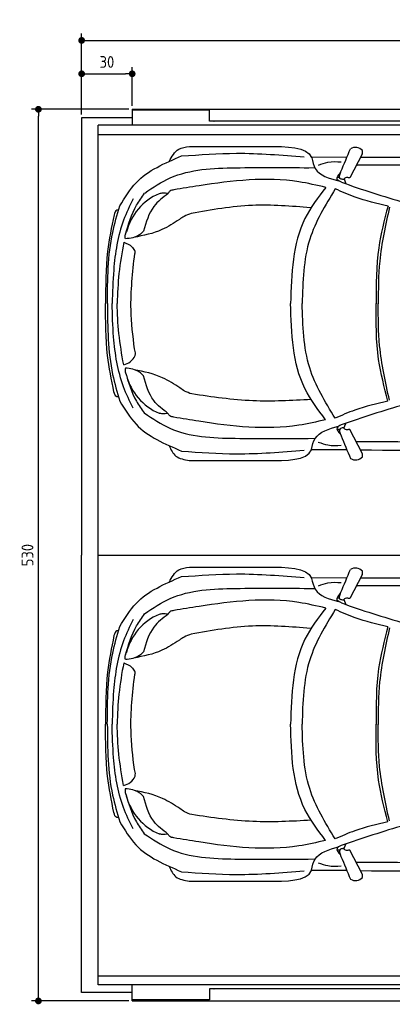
# Model space of a CAD drawing. Header units: millimetres. Extents: x 705 to 7297, y 28 to 5920.
# Tile 1 of 4: x 705 to 2917, y 67 to 5920. Entities that reach past the tile are written whole.
import ezdxf

# ---------------------------------------------------------------- set-up
doc = ezdxf.new("R2010")
doc.units = ezdxf.units.MM
doc.layers.get('0').update_dxf_attribs({"lineweight": 25})
doc.layers.add('4', color=3, linetype='Continuous', lineweight=25)
doc.layers.add('Car', color=10, linetype='Continuous', lineweight=25)
doc.styles.get("Standard").update_dxf_attribs({"font": 'ISOCP.SHX'})
doc.dimstyles.new('GEN-ISO$0', dxfattribs={"dimscale": 20, "dimtxt": 3.5, "dimasz": 2, "dimexe": 2, "dimexo": 1, "dimgap": 1.5, "dimtad": 1, "dimdec": 1, "dimlfac": 0.1, "dimdsep": 46, "dimtxsty": 'Standard', "dimblk": 'PUNKT', "dimcen": 2, "dimclrd": 256, "dimclre": 256, "dimclrt": 2, "dimadec": 0, "dimazin": 0, "dimtp": 0.1, "dimtm": 0.1, "dimtfac": 0.71, "dimtdec": 1, "dimtmove": 2, "dimatfit": 3, "dimldrblk": 'PUNKT', "dimfxl": 1, "dimtolj": 1, "dimarcsym": 0})

# ---------------------------------------------------------------- blocks, each defined once
blk = doc.blocks.new('PUNKT')
at = {"layer": '4', "color": 0, "linetype": 'ByBlock'}
blk.add_line((-0.5, 0), (-1, 0), dxfattribs=at)
at = {"layer": '4', "color": 0, "linetype": 'ByBlock', "const_width": 0.5}
blk.add_lwpolyline([(-0.25, 0, 1), (0.25, 0, 1)], format="xyb", close=True, dxfattribs=at)
blk = doc.blocks.new('*D5')
at = {"layer": '4', "lineweight": -2, "transparency": 16777216}
for p, q in [((1072.8, 5357.3), (1072.8, 5836.9)), ((1112.8, 5796.9), (6232.8, 5796.9)), ((6272.8, 5357.3), (6272.8, 5836.9))]:
    blk.add_line(p, q, dxfattribs=at)
at = {"layer": 'DEFPOINTS', "color": 0, "transparency": 16777216}
for p in [(6272.8, 5796.9), (1072.8, 5337.3), (6272.8, 5337.3)]:
    blk.add_point(p, dxfattribs=at)
at = {"layer": '4', "lineweight": -2, "transparency": 16777216, "xscale": 40, "yscale": 40, "zscale": 40, "rotation": 180}
blk.add_blockref('PUNKT', (1072.8, 5796.9), dxfattribs=at)
at = {"layer": '4', "lineweight": -2, "transparency": 16777216, "xscale": 40, "yscale": 40, "zscale": 40}
blk.add_blockref('PUNKT', (6272.8, 5796.9), dxfattribs=at)
at = {"layer": '4', "color": 2, "transparency": 16777216, "insert": (3672.8, 5873.9), "char_height": 70, "attachment_point": 5}
blk.add_mtext('\\A1;520', dxfattribs=at)
blk = doc.blocks.new('*D6')
at = {"layer": '4', "lineweight": -2, "transparency": 16777216}
for p, q in [((1072.8, 5357.3), (1072.8, 5638.4)), ((1372.8, 5407.3), (1372.8, 5638.4)), ((1112.8, 5598.4), (1332.8, 5598.4))]:
    blk.add_line(p, q, dxfattribs=at)
at = {"layer": 'DEFPOINTS', "color": 0, "transparency": 16777216}
for p in [(1372.8, 5598.4), (1372.8, 5387.3), (1072.8, 5337.3)]:
    blk.add_point(p, dxfattribs=at)
at = {"layer": '4', "lineweight": -2, "transparency": 16777216, "xscale": 40, "yscale": 40, "zscale": 40, "rotation": 180}
blk.add_blockref('PUNKT', (1072.8, 5598.4), dxfattribs=at)
at = {"layer": '4', "lineweight": -2, "transparency": 16777216, "xscale": 40, "yscale": 40, "zscale": 40}
blk.add_blockref('PUNKT', (1372.8, 5598.4), dxfattribs=at)
at = {"layer": '4', "color": 2, "transparency": 16777216, "insert": (1222.8, 5668.6), "char_height": 70, "attachment_point": 5}
blk.add_mtext('\\A1;30', dxfattribs=at)
blk = doc.blocks.new('*D4')
at = {"layer": '4', "lineweight": -2, "transparency": 16777216}
for p, q in [((1352.8, 5387.3), (775.9, 5387.3)), ((815.9, 127.3), (815.9, 5347.3)), ((1352.8, 87.3), (775.9, 87.3))]:
    blk.add_line(p, q, dxfattribs=at)
at = {"layer": 'DEFPOINTS', "color": 0, "transparency": 16777216}
for p in [(815.9, 5387.3), (1372.8, 5387.3), (1372.8, 87.3)]:
    blk.add_point(p, dxfattribs=at)
at = {"layer": '4', "lineweight": -2, "transparency": 16777216, "xscale": 40, "yscale": 40, "zscale": 40}
for p, rotation in [((815.9, 5387.3), 90), ((815.9, 87.3), 270)]:
    blk.add_blockref('PUNKT', p, dxfattribs=dict(at, rotation=rotation))
at = {"layer": '4', "color": 2, "transparency": 16777216, "insert": (750.9, 2737.3), "char_height": 70, "attachment_point": 5, "rotation": 90}
blk.add_mtext('\\A1;530', dxfattribs=at)

msp = doc.modelspace()

# ---------------------------------------------------------------- linework, layer by layer
for p, q in [((1372.77, 5387.27), (4772.77, 5387.27)), ((1372.77, 5387.27), (1372.77, 5292.27)), ((1372.77, 5337.27), (1072.77, 5337.27)), ((1072.77, 5337.27), (1072.77, 2737.27)), ((1832.77, 5381.27), (1372.77, 5381.27)), ((1372.77, 5363.27), (1372.77, 5353.27)), ((1372.77, 5353.27), (1372.77, 5292.27)), ((1832.77, 5315.77), (1832.77, 5381.27)), ((1832.77, 5353.27), (1832.77, 5363.27)), ((1832.77, 5315.77), (1832.77, 5353.27)), ((1171.72, 182.27), (1171.72, 5292.27)), ((4651.19, 5292.27), (1171.72, 5292.27)), ((4122.78, 5315.77), (1832.77, 5315.77)), ((1858.41, 5315.77), (1859.07, 5315.77)), ((1171.72, 5237.27), (6020.52, 5237.27)), ((1072.77, 137.27), (1072.77, 2737.27)), ((1171.67, 2737.27), (6251.55, 2737.27)), ((1171.72, 237.27), (6020.52, 237.27)), ((4551.19, 182.27), (1171.72, 182.27)), ((1372.77, 121.27), (1372.77, 182.27)), ((1372.77, 87.27), (1372.77, 182.27)), ((1372.77, 137.27), (1072.77, 137.27)), ((1372.77, 111.27), (1372.77, 121.27)), ((1832.77, 158.77), (1832.77, 121.27)), ((4122.78, 158.77), (1832.77, 158.77)), ((1832.77, 158.77), (1832.77, 93.27)), ((1832.77, 121.27), (1832.77, 111.27)), ((1858.41, 158.77), (1859.07, 158.77)), ((1832.77, 93.27), (1372.77, 93.27)), ((1372.77, 87.27), (4772.77, 87.27))]:
    msp.add_line(p, q)
at = {"layer": 'Car'}
for p, q in [((2646.8, 5103.12), (2438.57, 5101.15)), ((2738.75, 5120.85), (2665.59, 4980.87)), ((2421.16, 5039.94), (2457.16, 5040.33)), ((2605.39, 4981.29), (2590.37, 4981.99)), ((2630.89, 4974.13), (2642.31, 4944.17)), ((2630.26, 3490.91), (2641.31, 3519.82)), ((2604.75, 3483.68), (2589.97, 3483.26)), ((2739.22, 3343.17), (2666.06, 3483.14)), ((2418.68, 3431.24), (2460.74, 3432.21)), ((2645.27, 3363.89), (2437.83, 3364.05)), ((2646.6, 2602.62), (2438.37, 2600.65)), ((2738.55, 2620.35), (2665.39, 2480.37)), ((2420.96, 2539.44), (2456.96, 2539.83)), ((2605.19, 2480.79), (2590.17, 2481.49)), ((2630.69, 2473.63), (2642.11, 2443.68)), ((2630.06, 990.41), (2641.11, 1019.32)), ((2604.55, 983.18), (2589.77, 982.77)), ((2739.02, 842.67), (2665.86, 982.65)), ((2418.48, 930.75), (2460.54, 931.72)), ((2645.07, 863.4), (2437.63, 863.55))]:
    msp.add_line(p, q, dxfattribs=at)
for centre, radius, start, end in [((2697.53, 5101.9), 58.46, 43.102017, 119.182295), ((2684.97, 5135.29), 55.62, 344.910428, 6.765274), ((4698.8, 10790.22), 6197.21, 250.355167, 254.006031), ((1667.25, 4573.98), 339.38, 113.265934, 165.55597), ((1303.83, 3961.87), 94.99, 281.223172, 335.902527), ((1666.96, 3891.88), 339.38, 194.395412, 246.685449), ((4693.23, -2326.93), 6197.21, 105.945352, 109.596216), ((2685.45, 3328.73), 55.62, 353.234726, 15.089572), ((2698, 3362.12), 58.46, 240.817705, 316.897983), ((2697.33, 2601.4), 58.46, 43.102017, 119.182295), ((2684.77, 2634.79), 55.62, 344.910428, 6.765274), ((4698.6, 8289.72), 6197.21, 250.355167, 254.006031), ((1667.05, 2073.48), 339.38, 113.265934, 165.55597), ((1303.63, 1461.38), 94.99, 281.223172, 335.902527), ((1666.76, 1391.38), 339.38, 194.395412, 246.685449), ((4693.03, -4827.43), 6197.21, 105.945352, 109.596216), ((2697.8, 861.62), 58.46, 240.817705, 316.897983), ((2685.25, 828.23), 55.62, 353.234726, 15.089572)]:
    msp.add_arc(centre, radius, start, end, dxfattribs=at)
for points in [[(1592.96, 5077.04), (1649.53, 5149.83), (1712.96, 5165.71)], [(1712.96, 5165.71), (2172.77, 5165.9)], [(2612.6, 5016.88), (2669.02, 5152.93)], [(1299.35, 4813.17), (1396.25, 4950.86), (1666.51, 5109.81)], [(1666.51, 5109.81), (1991.87, 5125.91), (2395.06, 5104.4)], [(2438.57, 5101.15), (2438.75, 5100.46), (2438.86, 5099.28)], [(2438.86, 5099.28), (2460.16, 5034.99), (2598.59, 4961.78)], [(1447.11, 4889.14), (1599.26, 4979.67), (1985.97, 5039.71), (2421.16, 5039.94)], [(2478.93, 5056.04), (2535.48, 5073.09), (2614.79, 5074.4)], [(5275.21, 4951.51), (4626.12, 5010.44), (2710.52, 5054.66)], [(2522.34, 4923.11), (2362.47, 4956.21), (1769.96, 4933.09), (1620.71, 4908.74)], [(2615.37, 4953.72), (2590.05, 4970.43), (2610.96, 5010.98)], [(2653.43, 4981.67), (2638.73, 4979.58), (2630.89, 4974.13)], [(2522.34, 4923.11), (2399, 4738.54), (2313.58, 4232.14)], [(2630.89, 4974.13), (2626.78, 4970.64), (2623.91, 4970.24)], [(1333.16, 4642.67), (1399.11, 4817.15), (1445.84, 4887.8)], [(1585.96, 4886.3), (1501.82, 4809.9), (1440.37, 4663.63)], [(1585.96, 4886.3), (1553.67, 4888.73), (1533.19, 4885.76)], [(1620.71, 4908.74), (1597.02, 4900.53), (1585.96, 4886.3)], [(2578.76, 4914.1), (2427.38, 4614.52), (2382.18, 4232.07)], [(2892.08, 4811.55), (2696.25, 4865.83), (2578.76, 4914.1)], [(1225.36, 4233.33), (1257.22, 4655.62), (1299.35, 4813.17)], [(1378.46, 4855.83), (1321.72, 4727.9), (1262.89, 4431.94), (1253.66, 4233.21)], [(2432.5, 4801.67), (2086.55, 4816.07), (1723.31, 4768.32)], [(2892.08, 4811.55), (2836.61, 4564.53), (2821.81, 4231.63)], [(2901.25, 4806.49), (2842.7, 4483.8), (2834.01, 4231.61)], [(1264.99, 4759.08), (1226.94, 4542.11), (1215.2, 4233.55)], [(1291.73, 4787.26), (1282.29, 4787.27), (1264.99, 4759.08)], [(1723.31, 4768.32), (1680.93, 4751), (1653.36, 4732.55)], [(1653.36, 4732.55), (1549.76, 4671.98), (1381.87, 4625.48)], [(1332.5, 4616.83), (1331.34, 4630.9), (1338.59, 4658.63)], [(1440.37, 4663.63), (1415.83, 4640.92), (1332.5, 4616.83)], [(1322.63, 4597.45), (1294.15, 4412.1), (1283.48, 4233.18)], [(1322.63, 4597.45), (1370.68, 4570.29), (1386.78, 4548.02)], [(1386.71, 3962.94), (1366.02, 4195.42), (1388.26, 4529.17)], [(1386.78, 4548.02), (1388.77, 4542.14), (1388.26, 4529.17)], [(1264.55, 3707.11), (1226.68, 3924.12), (1215.2, 4232.69)], [(1225.36, 4232.9), (1256.86, 3810.58), (1298.86, 3652.99)], [(1377.94, 3610.27), (1321.3, 3738.24), (1262.72, 4034.25), (1253.66, 4233)], [(1322.32, 3868.7), (1294, 4054.07), (1283.48, 4233)], [(2521.75, 3542.02), (2398.57, 3726.69), (2313.58, 4233.17)], [(2578.18, 3550.98), (2427.06, 3850.69), (2382.18, 4233.18)], [(2891.59, 3653.26), (2836.33, 3900.34), (2821.81, 4233.25)], [(2900.77, 3658.32), (2842.48, 3981.06), (2834.01, 4233.25)], [(1390.55, 3923.09), (1391.74, 3931.16), (1386.71, 3962.94)], [(1332.18, 3849.31), (1331, 3835.24), (1338.23, 3807.5)], [(1331.95, 3827.17), (1397.89, 3652.69), (1444.62, 3582.04)], [(1440, 3802.42), (1415.48, 3825.15), (1332.18, 3849.31)], [(1656.57, 3730.92), (1552.97, 3791.49), (1385.15, 3839.56)], [(1585.41, 3579.63), (1501.33, 3656.1), (1440, 3802.42)], [(1291.26, 3678.91), (1281.82, 3678.91), (1264.55, 3707.11)], [(1726.53, 3695.15), (1684.14, 3712.47), (1656.57, 3730.92)], [(2435.71, 3661.8), (2089.76, 3654.45), (1726.53, 3695.15)], [(1298.86, 3652.99), (1395.64, 3515.22), (1665.76, 3356.05)], [(2891.59, 3653.26), (2695.71, 3599.15), (2578.18, 3550.98)], [(1444.62, 3582.04), (1596.77, 3491.52), (1983.48, 3431.47), (2418.68, 3431.24)], [(1585.41, 3579.63), (1553.11, 3577.22), (1532.64, 3580.21)], [(1620.14, 3557.15), (1596.45, 3565.38), (1585.41, 3579.63)], [(2521.75, 3542.02), (2361.85, 3509.05), (1769.36, 3532.68), (1620.14, 3557.15)], [(2438.12, 3365.92), (2459.47, 3430.19), (2597.98, 3503.29)], [(2614.75, 3511.33), (2589.42, 3494.64), (2610.01, 3455.58)], [(2631.37, 3489.89), (2627.25, 3493.37), (2624.39, 3493.78)], [(2653.9, 3482.35), (2639.21, 3484.43), (2631.37, 3489.89)], [(5274.6, 3511.29), (4625.46, 3452.9), (2709.82, 3410.31)], [(2478.23, 3409.13), (2534.76, 3392.02), (2614.08, 3390.65)], [(2613.07, 3447.13), (2669.5, 3311.08)], [(1592.12, 3388.08), (1632.26, 3326.19), (1712.17, 3300.1)], [(1665.76, 3356.05), (1991.11, 3339.67), (2394.32, 3360.84)], [(2437.83, 3364.05), (2438.01, 3364.74), (2438.12, 3365.92)], [(1712.17, 3300.1), (2171.98, 3299.52)], [(1592.77, 2576.54), (1649.33, 2649.34), (1712.76, 2665.22)], [(1712.76, 2665.22), (2172.57, 2665.41)], [(2612.4, 2516.38), (2668.82, 2652.44)], [(1299.15, 2312.68), (1396.05, 2450.37), (1666.31, 2609.31)], [(1666.31, 2609.31), (1991.67, 2625.42), (2394.86, 2603.9)], [(2438.37, 2600.65), (2438.55, 2599.96), (2438.66, 2598.79)], [(2438.66, 2598.79), (2459.96, 2534.5), (2598.39, 2461.28)], [(2478.73, 2555.54), (2535.28, 2572.6), (2614.59, 2573.9)], [(1446.91, 2388.65), (1599.06, 2479.17), (1985.77, 2539.21), (2420.96, 2539.44)], [(5275.01, 2451.01), (4625.92, 2509.95), (2710.32, 2554.17)], [(2522.14, 2422.61), (2362.27, 2455.71), (1769.76, 2432.6), (1620.51, 2408.25)], [(2615.17, 2453.23), (2589.85, 2469.93), (2610.76, 2510.49)], [(2630.69, 2473.63), (2626.58, 2470.15), (2623.71, 2469.74)], [(2653.23, 2481.17), (2638.53, 2479.08), (2630.69, 2473.63)], [(1620.51, 2408.25), (1596.82, 2400.04), (1585.76, 2385.8)], [(2522.14, 2422.61), (2398.8, 2238.05), (2313.38, 1731.64)], [(2578.56, 2413.61), (2427.18, 2114.02), (2381.98, 1731.57)], [(2891.88, 2311.06), (2696.05, 2365.33), (2578.56, 2413.61)], [(1378.26, 2355.34), (1321.52, 2227.41), (1262.69, 1931.45), (1253.46, 1732.71)], [(1332.96, 2142.18), (1398.91, 2316.65), (1445.64, 2387.3)], [(1585.76, 2385.8), (1501.62, 2309.4), (1440.17, 2163.13)], [(1585.76, 2385.8), (1553.47, 2388.23), (1532.99, 2385.26)], [(1225.16, 1732.83), (1257.02, 2155.12), (1299.15, 2312.68)], [(1291.53, 2286.77), (1282.09, 2286.77), (1264.79, 2258.59)], [(2432.3, 2301.18), (2086.35, 2315.57), (1723.12, 2267.83)], [(2891.88, 2311.06), (2836.41, 2064.03), (2821.61, 1731.13)], [(2901.05, 2305.99), (2842.5, 1983.3), (2833.81, 1731.12)], [(1264.79, 2258.59), (1226.74, 2041.61), (1215, 1733.05)], [(1653.16, 2232.05), (1549.56, 2171.48), (1381.67, 2124.99)], [(1723.12, 2267.83), (1680.73, 2250.51), (1653.16, 2232.05)], [(1332.3, 2116.34), (1331.14, 2130.41), (1338.39, 2158.13)], [(1440.17, 2163.13), (1415.63, 2140.42), (1332.3, 2116.34)], [(1322.43, 2096.95), (1293.95, 1911.6), (1283.28, 1732.68)], [(1322.43, 2096.95), (1370.48, 2069.79), (1386.58, 2047.52)], [(1386.51, 1462.44), (1365.82, 1694.92), (1388.06, 2028.68)], [(1386.58, 2047.52), (1388.57, 2041.65), (1388.06, 2028.68)], [(1264.35, 1206.61), (1226.48, 1423.63), (1215, 1732.19)], [(1225.16, 1732.41), (1256.66, 1310.09), (1298.66, 1152.5)], [(1377.74, 1109.77), (1321.1, 1237.75), (1262.52, 1533.76), (1253.46, 1732.5)], [(1322.12, 1368.2), (1293.8, 1553.58), (1283.28, 1732.51)], [(2521.55, 1041.53), (2398.37, 1226.19), (2313.38, 1732.67)], [(2577.98, 1050.48), (2426.86, 1350.2), (2381.98, 1732.68)], [(2891.39, 1152.76), (2836.13, 1399.84), (2821.61, 1732.75)], [(2900.57, 1157.82), (2842.28, 1480.56), (2833.81, 1732.75)], [(1390.35, 1422.59), (1391.54, 1430.67), (1386.51, 1462.44)], [(1331.98, 1348.81), (1330.8, 1334.74), (1338.03, 1307.01)], [(1439.8, 1301.92), (1415.28, 1324.65), (1331.98, 1348.81)], [(1331.75, 1326.67), (1397.69, 1152.2), (1444.42, 1081.55)], [(1656.37, 1230.42), (1552.77, 1291), (1384.95, 1339.06)], [(1585.21, 1079.13), (1501.13, 1155.6), (1439.8, 1301.92)], [(1726.33, 1194.65), (1683.94, 1211.97), (1656.37, 1230.42)], [(1291.06, 1178.41), (1281.62, 1178.41), (1264.35, 1206.61)], [(2435.51, 1161.3), (2089.56, 1153.96), (1726.33, 1194.65)], [(1298.66, 1152.5), (1395.44, 1014.73), (1665.56, 855.55)], [(2891.39, 1152.76), (2695.52, 1098.66), (2577.98, 1050.48)], [(1444.42, 1081.55), (1596.57, 991.02), (1983.28, 930.98), (2418.48, 930.75)], [(1585.21, 1079.13), (1552.91, 1076.73), (1532.44, 1079.71)], [(1619.94, 1056.66), (1596.25, 1064.89), (1585.21, 1079.13)], [(2521.55, 1041.53), (2361.65, 1008.56), (1769.16, 1032.18), (1619.94, 1056.66)], [(2437.92, 865.42), (2459.28, 929.69), (2597.78, 1002.79)], [(2614.55, 1010.83), (2589.22, 994.14), (2609.81, 955.09)], [(5274.4, 1010.79), (4625.26, 952.41), (2709.62, 909.81)], [(2612.87, 946.64), (2669.3, 810.58)], [(2631.17, 989.39), (2627.05, 992.87), (2624.19, 993.28)], [(2653.7, 981.85), (2639.01, 983.94), (2631.17, 989.39)], [(1591.92, 887.58), (1632.06, 825.69), (1711.97, 799.61)], [(2478.03, 908.63), (2534.56, 891.53), (2613.88, 890.15)], [(1665.56, 855.55), (1990.91, 839.17), (2394.12, 860.34)], [(2437.63, 863.55), (2437.81, 864.25), (2437.92, 865.42)], [(1711.97, 799.61), (2171.78, 799.03)]]:
    msp.add_spline(points, degree=3, dxfattribs=at)
for points in [[(2172.77, 5165.9), (2291.64, 5166.54), (2410.5, 5167.17), (2438.57, 5101.15)], [(2710.52, 5054.66), (2708.32, 5054.21), (2706.12, 5053.75), (2703.92, 5053.29)], [(2709.82, 3410.31), (2707.62, 3410.77), (2705.42, 3411.22), (2703.43, 3411.64)], [(2171.98, 3299.52), (2290.85, 3298.79), (2409.71, 3298.05), (2437.83, 3364.05)], [(2172.57, 2665.41), (2291.44, 2666.04), (2410.3, 2666.68), (2438.37, 2600.65)], [(2710.32, 2554.17), (2708.12, 2553.71), (2705.92, 2553.25), (2703.72, 2552.79)], [(2709.62, 909.81), (2707.42, 910.27), (2705.22, 910.73), (2703.23, 911.15)], [(2171.78, 799.03), (2290.65, 798.29), (2409.51, 797.55), (2437.63, 863.55)]]:
    msp.add_open_spline(points, degree=3, dxfattribs=at)
for points, knots in [([(2729.15, 5102.49), (3078.84, 5104.02), (3644.31, 5105.84), (4209.78, 5103.07), (4425.56, 5101.67)], [30.8675023, 30.8675023, 30.8675023, 30.8675023, 135.7738464, 200.5104278, 200.5104278, 200.5104278, 200.5104278]), ([(2729.13, 3362.46), (3073.86, 3360.66), (3641.45, 3358.32), (4209.04, 3360.63), (4424.83, 3361.85)], [30.2317921, 30.2317921, 30.2317921, 30.2317921, 135.7738464, 200.5104278, 200.5104278, 200.5104278, 200.5104278]), ([(2728.95, 2601.99), (3078.64, 2603.52), (3644.11, 2605.35), (4209.58, 2602.57), (4425.36, 2601.17)], [30.8675023, 30.8675023, 30.8675023, 30.8675023, 135.7738464, 200.5104278, 200.5104278, 200.5104278, 200.5104278]), ([(2728.93, 861.97), (3073.66, 860.16), (3641.25, 857.83), (4208.84, 860.13), (4424.63, 861.35)], [30.2317921, 30.2317921, 30.2317921, 30.2317921, 135.7738464, 200.5104278, 200.5104278, 200.5104278, 200.5104278])]:
    msp.add_open_spline(points, degree=3, knots=knots, dxfattribs=at)
for points, end_tangent in [([(2623.91, 4970.24), (2607.05, 4975.53), (2612.6, 5016.88)], (0.3266411, 0.9451485)), ([(2665.59, 4980.87), (2661.26, 4979.98), (2653.43, 4981.67)], (-0.9939709, -0.1096446)), ([(2624.39, 3493.78), (2607.53, 3488.48), (2613.07, 3447.13)], (0.3266411, -0.9451485)), ([(2666.06, 3483.14), (2661.73, 3484.03), (2653.9, 3482.35)], (-0.9939709, 0.1096446)), ([(2623.71, 2469.74), (2606.85, 2475.04), (2612.4, 2516.38)], (0.3266411, 0.9451485)), ([(2665.39, 2480.37), (2661.06, 2479.48), (2653.23, 2481.17)], (-0.9939709, -0.1096446)), ([(2624.19, 993.28), (2607.33, 987.99), (2612.87, 946.64)], (0.3266411, -0.9451485)), ([(2665.86, 982.65), (2661.53, 983.54), (2653.7, 981.85)], (-0.9939709, 0.1096446))]:
    msp.add_spline(points, degree=3, dxfattribs=dict(at, end_tangent=end_tangent))

# ---------------------------------------------------------------- dimensions: what is measured, and where the dimension line sits
at = {"layer": '4'}
dim = msp.add_linear_dim(base=(6272.78, 5796.87), p1=(1072.77, 5337.27), p2=(6272.78, 5337.27), dimstyle='GEN-ISO$0', override={"dimtad": 3}, dxfattribs=at)
dim.commit()
dim.dimension.update_dxf_attribs({"geometry": '*D5', "text_midpoint": (3672.78, 5873.95), "dimtype": 160})
dim = msp.add_linear_dim(base=(1372.77, 5598.39), p1=(1072.77, 5337.27), p2=(1372.77, 5387.27), dimstyle='GEN-ISO$0', dxfattribs=at)
dim.commit()
dim.dimension.update_dxf_attribs({"geometry": '*D6', "text_midpoint": (1222.77, 5668.56), "dimtype": 160})
dim = msp.add_linear_dim(base=(815.85, 5387.27), p1=(1372.77, 87.27), p2=(1372.77, 5387.27), angle=90, dimstyle='GEN-ISO$0', dxfattribs=at)
dim.commit()
dim.dimension.update_dxf_attribs({"geometry": '*D4', "text_midpoint": (750.85, 2737.27)})

doc.saveas('drawing.dxf')
